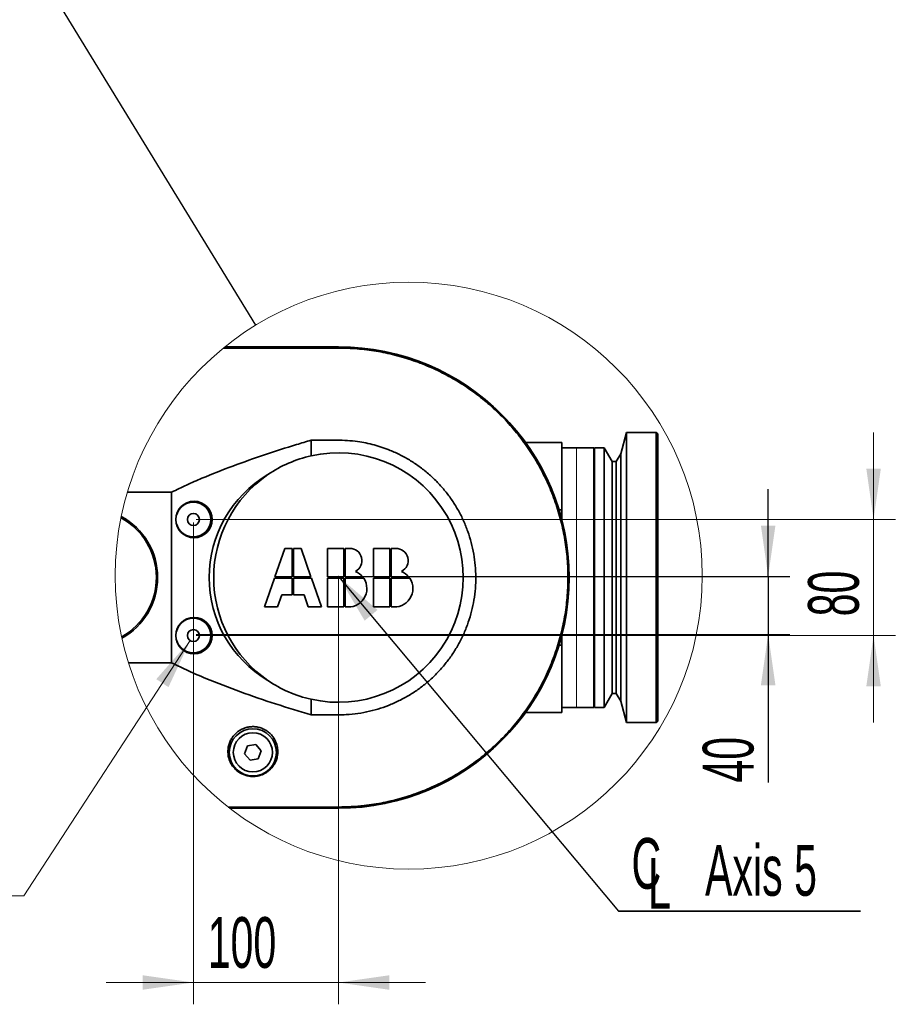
# Model space of a CAD drawing. Header units: millimetres. Extents: x 0 to 12115, y 0 to 8400.
# Tile 95 of 120: x 9147 to 10354, y 2752 to 4109. Entities that reach past the tile are written whole.
import ezdxf

# ---------------------------------------------------------------- set-up
doc = ezdxf.new("R2010")
doc.units = ezdxf.units.MM
doc.header["$LTSCALE"] = 20
doc.header["$PDSIZE"] = -1
doc.layers.add('SVART_TEXT', color=7, linetype='Continuous')
doc.styles.add('SLDTEXTSTYLE0', font='TXT', dxfattribs={"width": 0.605})
doc.dimstyles.new('SLDDIMSTYLE19', dxfattribs={"dimtxt": 70, "dimasz": 70, "dimexe": 0, "dimexo": 0.0625, "dimgap": 17.5, "dimtad": 0, "dimtih": 1, "dimtoh": 1, "dimdec": 1, "dimlfac": 0.5, "dimrnd": 1e-09, "dimzin": 12, "dimdsep": 46, "dimtxsty": 'SLDTEXTSTYLE0', "dimsah": 1, "dimcen": 0, "dimadec": 0, "dimazin": 3, "dimtfac": 1, "dimtofl": 0, "dimtmove": 0, "dimatfit": 3, "dimfxl": 1, "dimfrac": 2, "dimtolj": 1, "dimtzin": 12, "dimarcsym": 0})
doc.dimstyles.new('SLDDIMSTYLE6', dxfattribs={"dimtxt": 0.18, "dimasz": 70, "dimexe": 0, "dimexo": 0.0625, "dimgap": 0, "dimtad": 0, "dimtih": 1, "dimtoh": 1, "dimdec": 0, "dimrnd": 1e-09, "dimzin": 0, "dimdsep": 46, "dimtxsty": 'Standard', "dimsah": 1, "dimcen": 0.09, "dimadec": 0, "dimazin": 0, "dimtfac": 70, "dimtdec": 0, "dimtofl": 0, "dimtmove": 0, "dimatfit": 3, "dimfxl": 1, "dimfrac": 2, "dimtolj": 1, "dimtzin": 0, "dimarcsym": 0})
doc.dimstyles.new('SLDDIMSTYLE8', dxfattribs={"dimtxt": 0.18, "dimasz": 70, "dimexe": 0, "dimexo": 0.0625, "dimgap": 0, "dimtad": 0, "dimtih": 1, "dimtoh": 1, "dimdec": 0, "dimrnd": 1e-09, "dimzin": 0, "dimdsep": 46, "dimtxsty": 'Standard', "dimblk1": 'NONE', "dimblk2": 'NONE', "dimsah": 1, "dimcen": 0.09, "dimadec": 0, "dimazin": 0, "dimtfac": 70, "dimtdec": 0, "dimtofl": 0, "dimtmove": 0, "dimatfit": 3, "dimldrblk": 'NONE', "dimfxl": 1, "dimfrac": 2, "dimtolj": 1, "dimtzin": 0, "dimarcsym": 0})
doc.dimstyles.new('SLDDIMSTYLE9', dxfattribs={"dimtxt": 70, "dimasz": 70, "dimexe": 0, "dimexo": 0.0625, "dimgap": 17.5, "dimtad": 1, "dimdec": 1, "dimlfac": 0.5, "dimrnd": 1e-09, "dimzin": 12, "dimdsep": 46, "dimtxsty": 'SLDTEXTSTYLE0', "dimsah": 1, "dimcen": 0.09, "dimadec": 0, "dimazin": 3, "dimtfac": 1, "dimtmove": 0, "dimatfit": 0, "dimfxl": 1, "dimfrac": 2, "dimtolj": 1, "dimtzin": 12, "dimarcsym": 0})

# ---------------------------------------------------------------- blocks, each defined once
blk = doc.blocks.new('_None')
blk = doc.blocks.new('_D_87')
at = {"layer": 'SVART_TEXT'}
for p, q in [((10178.4, 3341.9), (10178.4, 3461.9)), ((9590.1, 3341.9), (10208.4, 3341.9)), ((10178.4, 3341.9), (10178.4, 3261.9)), ((9390.1, 3261.9), (10208.4, 3261.9)), ((10178.4, 3261.9), (10178.4, 3057.6))]:
    blk.add_line(p, q, dxfattribs=at)
for points in [[(10178.4, 3341.9), (10188.4, 3411.9), (10168.4, 3411.9)], [(10178.4, 3261.9), (10168.4, 3191.9), (10188.4, 3191.9)]]:
    blk.add_solid(points, dxfattribs=at)
at = {"layer": 'SVART_TEXT', "insert": (10088.2, 3057.6), "char_height": 70, "attachment_point": 1, "rotation": 90, "style": 'SLDTEXTSTYLE0'}
blk.add_mtext('40', dxfattribs=at)
blk = doc.blocks.new('_D_88')
at = {"color": 7, "linetype": 'Continuous', "lineweight": 0}
for p, q in [((9386.1, 3416.3), (9386.1, 2752)), ((9586.1, 3337.9), (9586.1, 2752)), ((9386.1, 2782), (9266.1, 2782)), ((9586.1, 2782), (9386.1, 2782)), ((9586.1, 2782), (9706.1, 2782))]:
    blk.add_line(p, q, dxfattribs=at)
at = {"color": 7, "linetype": 'Continuous', "lineweight": 18}
for points in [[(9386.1, 2782), (9316.1, 2792), (9316.1, 2772)], [(9586.1, 2782), (9656.1, 2772), (9656.1, 2792)]]:
    blk.add_solid(points, dxfattribs=at)
at = {"color": 7, "linetype": 'Continuous', "lineweight": 18, "insert": (9405.9, 2872.2), "char_height": 70, "attachment_point": 1, "style": 'SLDTEXTSTYLE0'}
blk.add_mtext('100', dxfattribs=at)
blk = doc.blocks.new('_D_89')
at = {"color": 7, "linetype": 'Continuous', "lineweight": 0}
for p, q in [((10323.7, 3420.3), (10323.7, 3540.3)), ((9390.1, 3420.3), (10353.7, 3420.3)), ((10323.7, 3420.3), (10323.7, 3260.3)), ((9390.1, 3260.3), (10353.7, 3260.3)), ((10323.7, 3260.3), (10323.7, 3140.3))]:
    blk.add_line(p, q, dxfattribs=at)
at = {"color": 7, "linetype": 'Continuous', "lineweight": 18}
for points in [[(10323.7, 3420.3), (10333.7, 3490.3), (10313.7, 3490.3)], [(10323.7, 3260.3), (10313.7, 3190.3), (10333.7, 3190.3)]]:
    blk.add_solid(points, dxfattribs=at)
at = {"color": 7, "linetype": 'Continuous', "lineweight": 18, "insert": (10233.4, 3286.8), "char_height": 70, "attachment_point": 1, "rotation": 90, "style": 'SLDTEXTSTYLE0'}
blk.add_mtext('80', dxfattribs=at)
blk = doc.blocks.new('SW_SYMBOL_HOLE_DEPTH')
at = {"layer": 'SVART_TEXT', "color": 0}
for p, q in [((0, 17500), (16000, 17500)), ((8000, 17500), (8000, 1500)), ((2000, 11100), (8000, 1500)), ((14000, 11100), (8000, 1500))]:
    blk.add_line(p, q, dxfattribs=at)
blk = doc.blocks.new('_D_90')
at = {"color": 7, "linetype": 'Continuous', "lineweight": 0}
for p, q in [((9381.6, 3253.3), (9152.3, 2901.7)), ((9152.3, 2901.7), (8656.8, 2901.7))]:
    blk.add_line(p, q, dxfattribs=at)
at = {"color": 7, "linetype": 'Continuous', "lineweight": 18}
blk.add_solid([(9381.6, 3253.3), (9335, 3200.2), (9351.8, 3189.2)], dxfattribs=at)
at = {"color": 7, "linetype": 'Continuous', "lineweight": 18, "xscale": 0.004511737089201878, "yscale": 0.004511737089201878, "zscale": 0.004511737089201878}
blk.add_blockref('SW_SYMBOL_HOLE_DEPTH', (8918.7, 2911.8), dxfattribs=at)
at = {"color": 7, "linetype": 'Continuous', "lineweight": 18, "char_height": 70, "attachment_point": 1, "style": 'SLDTEXTSTYLE0'}
for s, insert in [('2x M8', (8656.8, 2992.1)), ('12', (9015.4, 2992.1))]:
    blk.add_mtext(s, dxfattribs=dict(at, insert=insert))
blk = doc.blocks.new('SW_SYMBOL_MOD_CL')
at = {"layer": 'SVART_TEXT', "color": 0, "char_height": 15515, "attachment_point": 5, "style": 'SLDTEXTSTYLE0'}
for s, insert in [('C', (8000, 12000)), ('L', (12000, 6000))]:
    blk.add_mtext(s, dxfattribs=dict(at, insert=insert))
blk = doc.blocks.new('SW_NOTE_0_15')
at = {"layer": 'SVART_TEXT', "color": 0}
for p, q in [((0, 0), (333.3, 0)), ((333.3, 0), (0, 0)), ((0, 0), (333.3, 0)), ((333.3, 0), (0, 0)), ((0, 0), (333.3, 0)), ((333.3, 0), (0, 0))]:
    blk.add_line(p, q, dxfattribs=at)
at = {"layer": 'SVART_TEXT', "color": 0, "xscale": 0.004511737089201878, "yscale": 0.004511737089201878, "zscale": 0.004511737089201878}
blk.add_blockref('SW_SYMBOL_MOD_CL', (2.2, 11), dxfattribs=at)
at = {"layer": 'SVART_TEXT', "color": 0, "insert": (119.2, 91.1), "char_height": 70, "attachment_point": 1, "style": 'SLDTEXTSTYLE0'}
blk.add_mtext('Axis 5', dxfattribs=at)

msp = doc.modelspace()

# ---------------------------------------------------------------- linework, layer by layer
at = {"color": 7, "linetype": 'Continuous', "lineweight": 35}
for p, q in [((9586.136617, 3658.080341), (9429.461159, 3658.080341)), ((9586.136617, 3658.289911), (9429.72187, 3658.289911)), ((9548.415699, 3508.102657), (9548.415699, 3529.553892)), ((9983.136572, 3540.28988), (9975.221314, 3510.749341)), ((10024.1367, 3540.28988), (9983.136572, 3540.28988)), ((9983.136572, 3540.28988), (9983.136572, 3340.289832)), ((10026.136555, 3538.289787), (10024.1367, 3540.28988)), ((10024.1367, 3340.289832), (10024.1367, 3540.28988)), ((10026.136555, 3538.289787), (10026.136555, 3340.289832)), ((9894.136586, 3526.289941), (9844.066777, 3526.289941)), ((9894.136586, 3526.289941), (9894.136586, 3433.392049)), ((9914.136567, 3519.289972), (9894.136586, 3519.289972)), ((9938.136735, 3519.289972), (9914.136567, 3519.289972)), ((9938.136735, 3519.289972), (9938.136735, 3161.289932)), ((9943.174281, 3519.289972), (9939.136662, 3519.289972)), ((9939.136662, 3519.289972), (9939.136662, 3340.289832)), ((9952.336707, 3519.289972), (9949.09779, 3519.289972)), ((9963.513054, 3500.289918), (9952.336707, 3519.289972)), ((9952.336707, 3519.289972), (9952.336707, 3340.289832)), ((9975.221314, 3510.749341), (9968.9366, 3500.289918)), ((9975.221314, 3510.749341), (9975.221314, 3340.289832)), ((9939.136662, 3500.289918), (9938.136735, 3500.289918)), ((9968.9366, 3500.289918), (9963.513054, 3500.289918)), ((9963.513054, 3500.289918), (9963.513054, 3340.289832)), ((9968.9366, 3500.289918), (9968.9366, 3340.289832)), ((9295.141854, 3457.874776), (9356.136717, 3457.914831)), ((9356.136717, 3457.914831), (9356.136717, 3222.664954)), ((9890.202441, 3433.392049), (9894.136586, 3433.392049)), ((9894.136586, 3433.392049), (9894.136586, 3419.409992)), ((9512.153663, 3380.511881), (9498.444118, 3341.290833)), ((9522.3457, 3380.511881), (9512.153663, 3380.511881)), ((9522.3457, 3341.290833), (9522.3457, 3380.511881)), ((9534.539618, 3380.511881), (9524.347701, 3380.511881)), ((9524.347701, 3380.511881), (9524.347701, 3341.290833)), ((9548.249282, 3341.290833), (9534.539618, 3380.511881)), ((9571.030654, 3380.511881), (9571.030654, 3341.290833)), ((9593.325653, 3380.511881), (9571.030654, 3380.511881)), ((9593.325653, 3341.290833), (9593.325653, 3380.511881)), ((9601.606645, 3380.511881), (9595.327653, 3380.511881)), ((9595.327653, 3380.511881), (9595.327653, 3341.290833)), ((9634.548583, 3380.511881), (9634.548583, 3341.290833)), ((9656.843581, 3380.511881), (9634.548583, 3380.511881)), ((9656.843581, 3341.290833), (9656.843581, 3380.511881)), ((9665.124573, 3380.511881), (9658.845582, 3380.511881)), ((9658.845582, 3380.511881), (9658.845582, 3341.290833)), ((9497.74424, 3339.288832), (9484.034695, 3300.067903)), ((9522.3457, 3339.288832), (9497.74424, 3339.288832)), ((9498.444118, 3341.290833), (9522.3457, 3341.290833)), ((9522.3457, 3316.447855), (9522.3457, 3339.288832)), ((9524.347701, 3341.290833), (9548.249282, 3341.290833)), ((9524.347701, 3339.288832), (9524.347701, 3316.447855)), ((9548.949041, 3339.288832), (9524.347701, 3339.288832)), ((9562.658705, 3300.067903), (9548.949041, 3339.288832)), ((9571.030654, 3341.290833), (9593.325653, 3341.290833)), ((9593.325653, 3339.288832), (9571.030654, 3339.288832)), ((9571.030654, 3339.288832), (9571.030654, 3300.067903)), ((9593.325653, 3300.067903), (9593.325653, 3339.288832)), ((9595.327653, 3341.290833), (9619.506039, 3341.290833)), ((9595.327653, 3339.288832), (9595.327653, 3300.067903)), ((9620.987095, 3339.288832), (9595.327653, 3339.288832)), ((9634.548583, 3341.290833), (9656.843581, 3341.290833)), ((9656.843581, 3339.288832), (9634.548583, 3339.288832)), ((9634.548583, 3339.288832), (9634.548583, 3300.067903)), ((9656.843581, 3300.067903), (9656.843581, 3339.288832)), ((9658.845582, 3341.290833), (9683.024086, 3341.290833)), ((9658.845582, 3339.288832), (9658.845582, 3300.067903)), ((9684.504904, 3339.288832), (9658.845582, 3339.288832)), ((9939.136662, 3340.289832), (9939.136662, 3161.289932)), ((9952.336707, 3340.289832), (9952.336707, 3161.289932)), ((9963.513054, 3340.289832), (9963.513054, 3180.289866)), ((9968.9366, 3340.289832), (9968.9366, 3180.289866)), ((9975.221314, 3340.289832), (9975.221314, 3169.830562)), ((9983.136572, 3340.289832), (9983.136572, 3140.289904)), ((10024.1367, 3140.289904), (10024.1367, 3340.289832)), ((10026.136555, 3340.289832), (10026.136555, 3142.289878)), ((9502.234616, 3300.067903), (9507.960238, 3316.447855)), ((9507.960238, 3316.447855), (9522.3457, 3316.447855)), ((9524.347701, 3316.447855), (9538.733043, 3316.447855)), ((9538.733043, 3316.447855), (9544.458665, 3300.067903)), ((9484.034695, 3300.067903), (9502.234616, 3300.067903)), ((9544.458665, 3300.067903), (9562.658705, 3300.067903)), ((9571.030654, 3300.067903), (9593.325653, 3300.067903)), ((9634.548583, 3300.067903), (9656.843581, 3300.067903)), ((9894.136586, 3261.169673), (9894.136586, 3247.187735)), ((9894.136586, 3247.187735), (9890.202441, 3247.187735)), ((9894.136586, 3247.187735), (9894.136586, 3154.289843)), ((9356.136717, 3222.664954), (9296.681084, 3222.663761)), ((9938.136735, 3180.289866), (9939.136662, 3180.289866)), ((9952.336707, 3161.289932), (9963.513054, 3180.289866)), ((9963.513054, 3180.289866), (9968.9366, 3180.289866)), ((9968.9366, 3180.289866), (9975.221314, 3169.830562)), ((9548.415699, 3151.020409), (9548.415699, 3172.477127)), ((9975.221314, 3169.830562), (9983.136572, 3140.289904)), ((9844.066777, 3154.289843), (9894.136586, 3154.289843)), ((9894.136586, 3161.289932), (9914.136567, 3161.289932)), ((9914.136567, 3161.289932), (9938.136735, 3161.289932)), ((9939.136662, 3161.289932), (9952.336707, 3161.289932)), ((9983.136572, 3140.289904), (10024.1367, 3140.289904)), ((10024.1367, 3140.289904), (10026.136555, 3142.289878)), ((9472.085394, 3110.140802), (9460.713901, 3108.134986)), ((9479.50808, 3101.295711), (9472.085394, 3110.140802)), ((9460.713901, 3108.134986), (9456.765213, 3097.28408)), ((9456.765213, 3097.28408), (9464.188017, 3088.438989)), ((9475.559511, 3090.444805), (9479.50808, 3101.295711)), ((9464.188017, 3088.438989), (9475.559511, 3090.444805)), ((9435.839691, 3022.499443), (9586.136617, 3022.499443)), ((9436.111488, 3022.289873), (9586.136617, 3022.289873))]:
    msp.add_line(p, q, dxfattribs=at)
at = {"color": 8, "linetype": 'Continuous', "lineweight": 18}
for p, q in [((9586.136617, 3656.639816), (9586.136617, 3658.080341)), ((9914.136567, 3161.289932), (9914.136567, 3519.289972)), ((9586.136617, 3023.939849), (9586.136617, 3022.499443))]:
    msp.add_line(p, q, dxfattribs=at)
at = {"color": 7, "linetype": 'Continuous', "lineweight": 35, "flags": 128}
for points in [[(9427.680292, 3656.639816), (9433.13662, 3656.639816), (9509.636678, 3656.639816), (9547.886648, 3656.641008), (9567.011752, 3656.63767), (9586.136617, 3656.639816)], [(9586.136617, 3023.939849), (9547.88629, 3023.939134), (9509.636678, 3023.939849), (9433.984317, 3023.939849)]]:
    msp.add_lwpolyline(points, dxfattribs=at)
at = {"color": 7, "linetype": 'Continuous', "lineweight": 18}
msp.add_circle((9683.024109, 3342.862277), 404.591453, dxfattribs=at)
at = {"color": 7, "linetype": 'Continuous', "lineweight": 35}
for centre, radius in [((9387.058126, 3420.295453), 25.109272), ((9386.13668, 3420.289887), 24.000012), ((9386.136661, 3420.289925), 8.300004), ((9387.058096, 3260.295252), 25.109262), ((9386.136689, 3260.289909), 24.000001), ((9386.136647, 3260.289875), 8.300028), ((9468.136649, 3099.289915), 32.499969), ((9468.136734, 3099.289871), 26.999975)]:
    msp.add_circle(centre, radius, dxfattribs=at)
for centre, radius, start, end in [((9586.136558, 3340.289892), 318.000019, 270.000010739, 89.999989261), ((9586.136796, 3340.289892), 317.790449, 269.999967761, 90.000032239), ((9586.13662, 3340.289734), 172.00013, 102.668363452, 124.439574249), ((9586.136678, 3340.289892), 171.999989, 257.331606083, 102.668393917), ((9572.508947, 3340.289892), 164.677019, 120.526178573, 239.473821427), ((9586.136772, 3340.289892), 172.000086, 124.43964567, 235.56035433), ((9241.234447, 3340.273208), 93.866363, 299.400042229, 61.256005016), ((9241.439263, 3340.369773), 95.39357, 359.951985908, 61.654494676), ((9601.606529, 3363.585838), 16.926043, 298.192860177, 89.999608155), ((9665.124577, 3363.585838), 16.926043, 298.192860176, 90.000011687), ((9241.46591, 3340.187517), 95.366944, 298.989579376, 0.061470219), ((9599.786615, 3325.154755), 25.480041, 259.921446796, 33.690858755), ((9599.786904, 3325.155181), 25.479473, 39.292564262, 67.340217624), ((9663.304719, 3325.154576), 25.479895, 259.920985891, 33.69156356), ((9663.302096, 3325.151348), 25.48411, 39.295168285, 67.3376136), ((9586.136879, 3340.290644), 172.000767, 235.560466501, 257.331595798)]:
    msp.add_arc(centre, radius, start, end, dxfattribs=at)
for points, knots in [([(9586.136617, 3656.639816), (9594.77338, 3656.440951), (9612.111364, 3656.041738), (9638.155231, 3652.678813), (9664.147974, 3647.265495), (9689.585565, 3639.638357), (9714.173318, 3629.96583), (9737.789625, 3618.338724), (9760.594362, 3604.639673), (9782.14591, 3589.0739), (9802.348641, 3571.728132), (9820.972129, 3552.810261), (9838.14668, 3532.15242), (9853.426966, 3510.207047), (9866.76786, 3487.108794), (9878.082814, 3463.097265), (9887.43743, 3437.949884), (9894.623472, 3412.090558), (9899.562927, 3385.785905), (9902.272095, 3359.379076), (9902.776265, 3332.618608), (9901.000699, 3305.993818), (9896.989347, 3279.622826), (9890.82362, 3253.804458), (9882.41952, 3228.32313), (9871.899732, 3203.705328), (9859.385214, 3180.149922), (9845.022826, 3157.827257), (9828.657007, 3136.565591), (9810.538542, 3116.765507), (9790.852473, 3098.634209), (9769.897732, 3082.34026), (9747.474266, 3067.728728), (9723.957315, 3055.122047), (9699.470455, 3044.544396), (9674.309796, 3036.089311), (9648.249417, 3029.698633), (9624.62976, 3026.041835), (9603.841115, 3024.223028), (9592.037951, 3024.034239), (9586.136617, 3023.939849)], [0, 0, 0, 0, 0.0260702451, 0.0523350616, 0.0791540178, 0.1061659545, 0.1324160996, 0.1588466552, 0.1855564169, 0.2126490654, 0.2390215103, 0.2658658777, 0.2927102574, 0.3200431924, 0.3465090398, 0.3731601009, 0.4000977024, 0.4274281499, 0.4540992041, 0.4808173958, 0.5074885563, 0.5348214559, 0.5612877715, 0.5879391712, 0.6148773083, 0.6422081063, 0.6686739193, 0.6953248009, 0.7222625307, 0.7495928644, 0.7762627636, 0.8029795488, 0.8296494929, 0.8569811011, 0.8834469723, 0.9100979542, 0.937035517, 0.9643661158, 0.9821838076, 1, 1, 1, 1]), ([(9356.136717, 3457.914831), (9363.020354, 3461.254591), (9376.786614, 3467.933619), (9404.866124, 3480.205001), (9440.586798, 3494.347737), (9484.173723, 3509.655411), (9520.213685, 3521.207643), (9541.713377, 3527.570372), (9548.415699, 3529.553892)], [0, 0, 0, 0, 0.1117195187, 0.2234225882, 0.4474078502, 0.6725781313, 0.8979293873, 1, 1, 1, 1]), ([(9548.415699, 3529.553892), (9554.743342, 3529.567661), (9566.702864, 3529.593687), (9583.388966, 3529.71761), (9598.467813, 3529.230912), (9611.731391, 3527.976967), (9624.005445, 3525.868566), (9635.346741, 3523.187678), (9646.56693, 3519.802037), (9658.831679, 3515.246066), (9671.95402, 3509.249543), (9685.797192, 3501.473818), (9699.093074, 3492.451118), (9711.549647, 3482.35849), (9723.029227, 3471.332305), (9733.515836, 3459.408988), (9743.082846, 3446.498195), (9751.512742, 3432.840755), (9758.699429, 3418.601858), (9764.649839, 3403.890964), (9769.397936, 3388.569108), (9772.821752, 3372.893068), (9774.894152, 3357.02708), (9775.633151, 3341.174318), (9775.044838, 3325.184001), (9773.102104, 3309.36263), (9769.843498, 3293.777542), (9765.304048, 3278.549626), (9759.429796, 3263.579806), (9752.3215, 3249.199867), (9744.074522, 3235.582969), (9734.7604, 3222.728735), (9724.281422, 3210.55128), (9712.805189, 3199.336497), (9700.497935, 3189.197316), (9687.463787, 3180.153323), (9673.570397, 3172.146348), (9659.083436, 3165.376435), (9644.138344, 3159.881059), (9628.815615, 3155.654455), (9613.004991, 3152.677401), (9594.196877, 3150.852521), (9572.619849, 3150.973323), (9556.485968, 3151.004709), (9548.415699, 3151.020409)], [0, 0, 0, 0, 0.0283368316, 0.0535578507, 0.0747203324, 0.0958726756, 0.1131605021, 0.1304498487, 0.1480299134, 0.1656099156, 0.1890045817, 0.2125617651, 0.2366308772, 0.2608748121, 0.2842693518, 0.3078286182, 0.3318996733, 0.3561455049, 0.3796120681, 0.4032429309, 0.427127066, 0.4513599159, 0.4750083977, 0.4986984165, 0.5223466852, 0.5465808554, 0.5699929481, 0.5935682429, 0.6176564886, 0.6419214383, 0.6653124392, 0.6888654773, 0.712928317, 0.7371694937, 0.7606320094, 0.7842564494, 0.808132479, 0.8323565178, 0.8557764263, 0.8793585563, 0.90345677, 0.9277366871, 0.9638534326, 1, 1, 1, 1]), ([(9943.174281, 3519.289256), (9943.186917, 3519.289016), (9943.327178, 3519.286345), (9943.689816, 3519.281547), (9944.332738, 3519.273304), (9945.179528, 3519.266899), (9946.136314, 3519.263897), (9947.095166, 3519.266902), (9947.94577, 3519.273335), (9948.590446, 3519.281418), (9948.950527, 3519.287009), (9949.087379, 3519.289098), (9949.09779, 3519.289256)], [0, 0, 0, 0, 0.0064005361, 0.0710456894, 0.1836672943, 0.3320252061, 0.4998993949, 0.6682163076, 0.8176206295, 0.9306854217, 0.9947269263, 1, 1, 1, 1]), ([(9548.415699, 3151.020409), (9532.087561, 3155.942551), (9499.413975, 3165.792053), (9450.893294, 3182.406937), (9410.934365, 3197.836971), (9379.373229, 3211.427565), (9363.88261, 3218.918969), (9356.136717, 3222.664954)], [0, 0, 0, 0, 0.2490271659, 0.4983183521, 0.7487494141, 0.8743652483, 1, 1, 1, 1]), ([(9462.919869, 3134.334446), (9461.989965, 3134.168775), (9459.374203, 3133.702754), (9455.223992, 3132.346551), (9450.600353, 3130.092474), (9446.387289, 3127.164165), (9442.564852, 3123.577471), (9439.319192, 3119.411404), (9436.634808, 3114.590997), (9434.739526, 3109.303167), (9433.682853, 3103.443116), (9433.676846, 3097.320483), (9434.845797, 3090.930852), (9437.299923, 3084.68327), (9440.82808, 3079.212327), (9445.069247, 3074.737892), (9449.471544, 3071.410346), (9454.177423, 3068.916644), (9459.010597, 3067.185793), (9464.155891, 3066.199313), (9469.259224, 3065.988712), (9474.136182, 3066.518865), (9478.675688, 3067.633072), (9482.952544, 3069.331577), (9487.06242, 3071.619932), (9490.880211, 3074.507376), (9494.516154, 3078.168086), (9497.660914, 3082.498087), (9500.249111, 3087.63193), (9501.97013, 3093.26646), (9502.755428, 3099.648061), (9502.240588, 3106.472802), (9500.509743, 3112.699574), (9498.623925, 3116.260954), (9497.872033, 3117.680909)], [0, 0, 0, 0, 0.0162218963, 0.0456311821, 0.0746551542, 0.1043384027, 0.1334356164, 0.1644076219, 0.1946966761, 0.2278762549, 0.260454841, 0.2965549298, 0.332472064, 0.3714540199, 0.4111309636, 0.4435439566, 0.4769333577, 0.5054772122, 0.5347514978, 0.5648143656, 0.5951551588, 0.622165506, 0.6488469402, 0.6752299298, 0.7009967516, 0.7294528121, 0.7571831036, 0.7893709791, 0.8209820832, 0.8555533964, 0.890081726, 0.9308623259, 0.9724341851, 1, 1, 1, 1]), ([(9497.872033, 3117.680909), (9496.86242, 3119.234636), (9494.819132, 3122.37912), (9490.757217, 3126.481596), (9485.952023, 3129.971039), (9480.62261, 3132.57826), (9475.032067, 3134.17326), (9469.117492, 3134.945467), (9465.075758, 3134.546994), (9462.919869, 3134.334446)], [0, 0, 0, 0, 0.1350910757, 0.273401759, 0.4188627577, 0.5672930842, 0.7042086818, 0.8422228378, 1, 1, 1, 1])]:
    msp.add_open_spline(points, degree=3, knots=knots, dxfattribs=at)
at = {"color": 7, "linetype": 'Continuous', "lineweight": 0}
msp.add_point((9586.136667, 3341.899761), dxfattribs=at)

# ---------------------------------------------------------------- block references
at = {"layer": 'SVART_TEXT'}
msp.add_blockref('SW_NOTE_0_15', (9972.222222, 2880.555556), dxfattribs=at)

# ---------------------------------------------------------------- dimensions: what is measured, and where the dimension line sits
at = {"color": 7, "linetype": 'Continuous', "lineweight": 18}
dim = msp.add_linear_dim(base=(10323.660068, 3260.289887), p1=(9386.136667, 3420.289887), p2=(9386.136667, 3260.289887), angle=90, dimstyle='SLDDIMSTYLE9', dxfattribs=at)
dim.commit()
dim.dimension.update_dxf_attribs({"geometry": '_D_89', "text_midpoint": (10323.660068, 3340.289887), "dimtype": 160})
dim = msp.add_linear_dim(base=(9386.136667, 2781.955791), p1=(9586.136667, 3341.899761), p2=(9386.136667, 3420.289887), dimstyle='SLDDIMSTYLE9', dxfattribs=at)
dim.commit()
dim.dimension.update_dxf_attribs({"geometry": '_D_88', "text_midpoint": (9486.136667, 2781.955791), "dimtype": 160})
dim = msp.add_diameter_dim_2p(p1=(9390.669352, 3267.242927), p2=(9381.603982, 3253.336847), text='2x M8{\\fGDT;x}12', dimstyle='SLDDIMSTYLE19', override={"dimpost": '<>'}, dxfattribs=at)
dim.commit()
dim.dimension.update_dxf_attribs({"geometry": '_D_90', "text_midpoint": (8889.567689, 2955.466424), "dimtype": 163})
at = {"layer": 'SVART_TEXT'}
dim = msp.add_linear_dim(base=(10178.418232, 3261.899761), p1=(9586.136667, 3341.899761), p2=(9386.136667, 3261.899761), angle=90, dimstyle='SLDDIMSTYLE9', dxfattribs=at)
dim.commit()
dim.dimension.update_dxf_attribs({"geometry": '_D_87', "text_midpoint": (10178.418232, 3111.106001), "dimtype": 160})

# ---------------------------------------------------------------- leaders
at = {"color": 7, "linetype": 'Continuous', "lineweight": 18, "has_arrowhead": 0}
msp.add_leader([(9472.066565, 3688.043314), (8711.983967, 4931.950282)], dimstyle='SLDDIMSTYLE8', dxfattribs=at)
at = {"layer": 'SVART_TEXT'}
msp.add_leader([(9586.136667, 3341.899761), (9972.222222, 2880.555556)], dimstyle='SLDDIMSTYLE6', dxfattribs=at)

doc.saveas('drawing.dxf')
